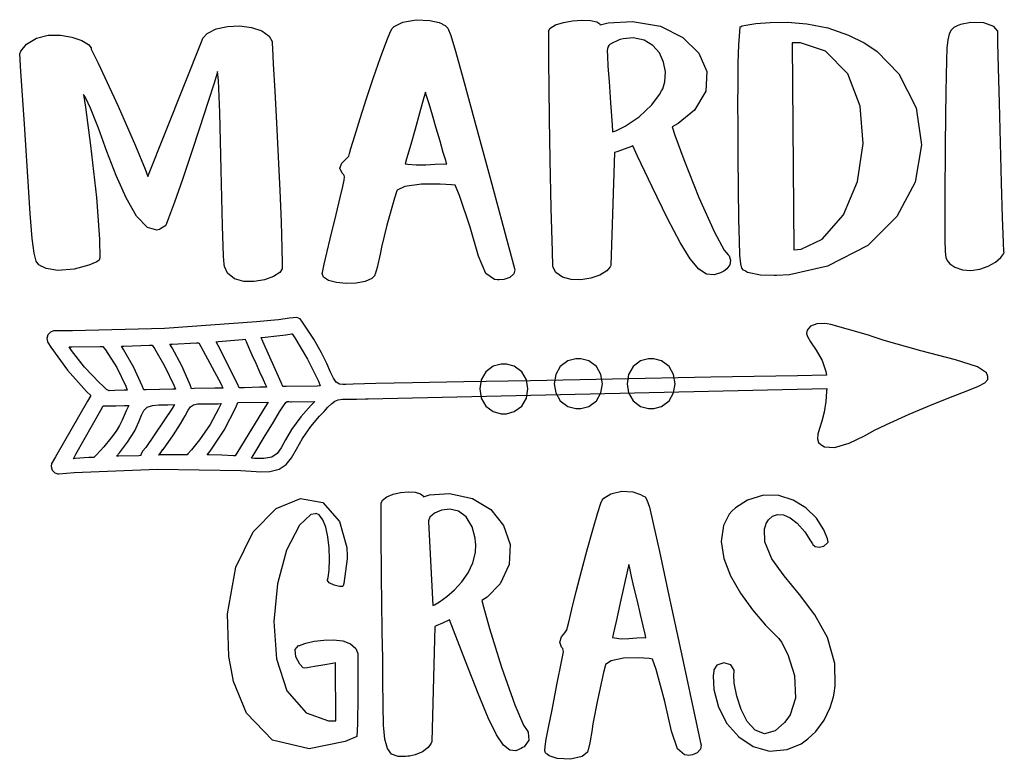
# Model space of a CAD drawing. Extents: x 2.15 to 5.26, y 0.32 to 5.11.
# Tile 1 of 2: x 2.26 to 5.2, y 0.32 to 2.53. Entities that reach past the tile are written whole.
import ezdxf

# ---------------------------------------------------------------- set-up
doc = ezdxf.new("R2010")
doc.units = 0
doc.layers.get('0').update_dxf_attribs({"linetype": 'CONTINUOUS'})

msp = doc.modelspace()

# ---------------------------------------------------------------- linework, layer by layer
at = {"color": 214}
for points in [[(3.04064, 1.78788), (3.04064, 1.7845), (3.03347, 1.77431), (3.0146, 1.76183), (2.98774, 1.75217), (2.95676, 1.74675), (2.92535, 1.74718), (2.89735, 1.7551), (2.87651, 1.77192), (2.86729, 1.79232), (2.86664, 1.79932), (2.86431, 1.82275), (2.86133, 1.91336), (2.85792, 2.08111), (2.85389, 2.25196), (2.84999, 2.34776), (2.8469, 2.37532), (2.84457, 2.36643), (2.83649, 2.34), (2.81803, 2.28174), (2.79432, 2.20876), (2.76796, 2.12939), (2.74169, 2.05197), (2.71826, 1.98469), (2.70031, 1.93593), (2.69374, 1.91781), (2.69065, 1.9139), (2.68956, 1.9126), (2.67469, 1.903), (2.6729, 1.90246), (2.66521, 1.90028), (2.63786, 1.90875), (2.6046, 1.94276), (2.57319, 1.99701), (2.54372, 2.06392), (2.51622, 2.1359), (2.49067, 2.2054), (2.46718, 2.26481), (2.45231, 2.29693), (2.44586, 2.30658), (2.45193, 2.26856), (2.46733, 2.15386), (2.48449, 1.99854), (2.49403, 1.87332), (2.49533, 1.81754), (2.49274, 1.81076), (2.48583, 1.80593), (2.46224, 1.79568), (2.41846, 1.78369), (2.36963, 1.78033), (2.33431, 1.78608), (2.32394, 1.79096), (2.32101, 1.79232), (2.31261, 1.79693), (2.30436, 1.80767), (2.29812, 1.83132), (2.29264, 1.87603), (2.28678, 1.94988), (2.2794, 2.06099), (2.26926, 2.21744), (2.25879, 2.37494), (2.25521, 2.4274), (2.25851, 2.43554), (2.27572, 2.45697), (2.30524, 2.47499), (2.34017, 2.48324), (2.37679, 2.48356), (2.41162, 2.47781), (2.44092, 2.46772), (2.46115, 2.45518), (2.46875, 2.44532), (2.46875, 2.442), (2.48953, 2.39962), (2.54975, 2.27126), (2.60206, 2.15261), (2.63015, 2.08328), (2.63857, 2.06076), (2.63857, 2.06076), (2.80106, 2.46907), (2.80311, 2.47472), (2.8164, 2.48893), (2.84283, 2.5025), (2.87625, 2.50987), (2.91271, 2.51118), (2.94835, 2.50657), (2.97911, 2.49621), (3.00114, 2.48019), (3.01004, 2.46419), (3.01042, 2.45865), (3.01124, 2.44342), (3.01378, 2.39746), (3.01818, 2.31592), (3.02317, 2.22108), (3.02821, 2.11979), (3.03299, 2.01887), (3.03689, 1.92535), (3.03961, 1.84608), (3.04064, 1.80246), (3.04064, 1.78788)], [(3.7354, 1.78575), (3.73628, 1.78228), (3.7334, 1.77018), (3.72119, 1.75933), (3.70329, 1.75342), (3.68901, 1.75206), (3.68435, 1.75244), (3.67524, 1.75319), (3.64925, 1.77138), (3.62782, 1.82254), (3.60292, 1.90918), (3.57026, 2.00401), (3.55729, 2.03472), (3.5466, 2.03603), (3.51324, 2.03797), (3.45725, 2.03776), (3.40756, 2.03108), (3.384, 2.02046), (3.38226, 2.01492), (3.37651, 1.99647), (3.35335, 1.91521), (3.33746, 1.84956), (3.33539, 1.83886), (3.33328, 1.82824), (3.3246, 1.78907), (3.31847, 1.76915), (3.31771, 1.76807), (3.31694, 1.76465), (3.30806, 1.75586), (3.28797, 1.74724), (3.26124, 1.74235), (3.23161, 1.74115), (3.2029, 1.74371), (3.17899, 1.75006), (3.16351, 1.76025), (3.15961, 1.77126), (3.16043, 1.77431), (3.16629, 1.79926), (3.18403, 1.87414), (3.20156, 1.94737), (3.21376, 1.99832), (3.22146, 2.03125), (3.22553, 2.05035), (3.22672, 2.05985), (3.22597, 2.06396), (3.22439, 2.06625), (3.22396, 2.067), (3.22006, 2.07064), (3.21278, 2.08626), (3.21897, 2.10129), (3.23182, 2.11376), (3.23975, 2.12213), (3.24061, 2.12532), (3.2416, 2.13015), (3.24582, 2.14432), (3.25726, 2.18257), (3.27339, 2.23449), (3.29254, 2.29449), (3.31326, 2.35704), (3.33393, 2.41644), (3.35292, 2.46712), (3.36431, 2.49463), (3.36876, 2.50347), (3.37543, 2.5096), (3.4011, 2.52203), (3.44097, 2.52979), (3.48226, 2.52783), (3.51019, 2.521), (3.51878, 2.51704), (3.52094, 2.5159), (3.52778, 2.51286), (3.53532, 2.50489), (3.5446, 2.48264), (3.55908, 2.43544), (3.58203, 2.35271), (3.61686, 2.22396), (3.66689, 2.03847), (3.71821, 1.8489), (3.7354, 1.78575)], [(4.37397, 1.82639), (4.37663, 1.82329), (4.38146, 1.81114), (4.37929, 1.7971), (4.37028, 1.78526), (4.36079, 1.7781), (4.35732, 1.77636), (4.35146, 1.77339), (4.33247, 1.76719), (4.30957, 1.76867), (4.2864, 1.78353), (4.26079, 1.81446), (4.23042, 1.8641), (4.19303, 1.93522), (4.14649, 2.03043), (4.10297, 2.12196), (4.08854, 2.15246), (4.08464, 2.15088), (4.06614, 2.14372), (4.04139, 2.13504), (4.0344, 2.13265), (4.02289, 1.79514), (4.02138, 1.79058), (4.01129, 1.77869), (3.99046, 1.76574), (3.96349, 1.75672), (3.93371, 1.75244), (3.90424, 1.75342), (3.87831, 1.76031), (3.85915, 1.77365), (3.85064, 1.78879), (3.84999, 1.79411), (3.84868, 1.83712), (3.84521, 1.96625), (3.84185, 2.11208), (3.83963, 2.23275), (3.83826, 2.32915), (3.83757, 2.4024), (3.8374, 2.45344), (3.8374, 2.48335), (3.83751, 2.49306), (3.83751, 2.49306), (3.83708, 2.49571), (3.84218, 2.50472), (3.85792, 2.51438), (3.88124, 2.52175), (3.90869, 2.52664), (3.9369, 2.52869), (3.9624, 2.52761), (3.98178, 2.52317), (3.99061, 2.51758), (3.99164, 2.51492), (4.01503, 2.52035), (4.08794, 2.52462), (4.1715, 2.51019), (4.23867, 2.47689), (4.28603, 2.4299), (4.31, 2.37451), (4.30701, 2.31586), (4.2736, 2.25922), (4.22456, 2.21924), (4.20628, 2.20975), (4.21451, 2.185), (4.24138, 2.11149), (4.28657, 1.99778), (4.33356, 1.89426), (4.36247, 1.84022), (4.37397, 1.82639)], [(4.51878, 1.76492), (4.51199, 1.76471), (4.47081, 1.76574), (4.43175, 1.77408), (4.42606, 1.77746), (4.42449, 1.77843), (4.41982, 1.78119), (4.41515, 1.78711), (4.41168, 1.80024), (4.40924, 1.82563), (4.4075, 1.86833), (4.40625, 1.93332), (4.40522, 2.02567), (4.4044, 2.11919), (4.40419, 2.15033), (4.40419, 2.15619), (4.40403, 2.17361), (4.40369, 2.2175), (4.40349, 2.27479), (4.40365, 2.33826), (4.40435, 2.40072), (4.40593, 2.45492), (4.40853, 2.49365), (4.4101, 2.50851), (4.41249, 2.50971), (4.41581, 2.51129), (4.42703, 2.51357), (4.45697, 2.51824), (4.49935, 2.52171), (4.55126, 2.52197), (4.60969, 2.51714), (4.67176, 2.50504), (4.73443, 2.48383), (4.7806, 2.46083), (4.79482, 2.45139), (4.81993, 2.43474), (4.88411, 2.36778), (4.93636, 2.26639), (4.95236, 2.15576), (4.93294, 2.04449), (4.87901, 1.94125), (4.79139, 1.85449), (4.67106, 1.79286), (4.55707, 1.76682), (4.51878, 1.76492)], [(5.18024, 2.491), (5.18024, 2.49556), (5.16851, 2.50922), (5.13889, 2.52018), (5.09978, 2.52175), (5.06874, 2.5159), (5.05935, 2.51183), (5.05658, 2.51064), (5.04867, 2.50618), (5.04064, 2.49869), (5.03483, 2.48736), (5.03082, 2.47006), (5.02826, 2.44467), (5.02669, 2.40918), (5.02572, 2.36143), (5.02518, 2.31489), (5.02501, 2.29932), (5.02458, 2.25846), (5.02328, 2.13574), (5.02219, 2.01417), (5.02175, 1.92811), (5.02214, 1.8711), (5.02333, 1.83669), (5.02556, 1.81842), (5.02881, 1.8099), (5.03217, 1.80587), (5.03331, 1.80453), (5.037, 1.80003), (5.05176, 1.78939), (5.07471, 1.78157), (5.10021, 1.78011), (5.12642, 1.78407), (5.15132, 1.79254), (5.17318, 1.80442), (5.19, 1.81879), (5.1984, 1.83046), (5.19997, 1.83475), (5.1984, 1.83604), (5.19738, 1.8641), (5.19439, 1.93832), (5.19125, 2.04249), (5.18815, 2.16174), (5.18528, 2.28108), (5.18283, 2.38569), (5.1811, 2.46061), (5.18044, 2.48893), (5.18024, 2.491)], [(4.05106, 2.47017), (4.04818, 2.4694), (4.02365, 2.4579), (4.02186, 2.4566), (4.02061, 2.45562), (4.01693, 2.45264), (4.01389, 2.44769), (4.01253, 2.43815), (4.01286, 2.42031), (4.01465, 2.39063), (4.0179, 2.34549), (4.0224, 2.28119), (4.02675, 2.21593), (4.0281, 2.19413), (4.03803, 2.19743), (4.0664, 2.21158), (4.10742, 2.23921), (4.14546, 2.27501), (4.16906, 2.30578), (4.17503, 2.317), (4.17833, 2.32324), (4.18446, 2.34403), (4.18636, 2.37349), (4.18099, 2.40306), (4.16846, 2.43033), (4.14899, 2.45301), (4.12283, 2.46881), (4.09011, 2.47532), (4.06044, 2.47276), (4.05106, 2.47017)], [(4.56565, 2.46078), (4.57086, 1.84201), (4.59229, 1.84347), (4.65506, 1.87358), (4.71897, 1.94635), (4.76064, 2.04622), (4.778, 2.15924), (4.76915, 2.27126), (4.7321, 2.36822), (4.66493, 2.43608), (4.59033, 2.4611), (4.56565, 2.46078)], [(3.53228, 2.09825), (3.53201, 2.09933), (3.52929, 2.10851), (3.52219, 2.13297), (3.51226, 2.16694), (3.50088, 2.20557), (3.48947, 2.24425), (3.47939, 2.27815), (3.472, 2.30263), (3.46924, 2.31179), (3.46875, 2.31282), (3.46431, 2.29725), (3.45107, 2.25032), (3.43772, 2.20258), (3.42475, 2.15657), (3.41243, 2.11361), (3.40831, 2.09928), (3.41644, 2.09776), (3.44146, 2.09549), (3.46951, 2.09608), (3.49794, 2.09804), (3.52371, 2.09864), (3.53228, 2.09825)], [(3.70313, 1.50032), (3.69526, 1.50032), (3.67165, 1.49397), (3.64919, 1.47711), (3.63574, 1.45324), (3.63124, 1.42589), (3.63574, 1.39854), (3.64919, 1.37468), (3.67165, 1.3578), (3.69526, 1.3514), (3.70313, 1.3514), (3.71094, 1.3514), (3.73454, 1.3578), (3.757, 1.37468), (3.77046, 1.39854), (3.77496, 1.42589), (3.77046, 1.45324), (3.757, 1.47711), (3.73454, 1.49397), (3.71094, 1.50032), (3.70313, 1.50032)]]:
    msp.add_lwpolyline(points, close=True, dxfattribs=at)
at = {"color": 0}
for points in [[(5.15001, 1.46599), (5.14675, 1.47413), (5.12011, 1.49169), (5.05414, 1.51303), (4.94987, 1.53999), (4.84104, 1.57096), (4.80524, 1.58262), (4.794, 1.58632), (4.68126, 1.61806), (4.66982, 1.62011), (4.66228, 1.62125), (4.63921, 1.62071), (4.62001, 1.61356), (4.61057, 1.60183), (4.60878, 1.59196), (4.60938, 1.58886), (4.61094, 1.58301), (4.62039, 1.56662), (4.63737, 1.54204), (4.65489, 1.51042), (4.66581, 1.47808), (4.66769, 1.46701), (4.58143, 1.46539), (4.32275, 1.4605), (4.02826, 1.45503), (3.78256, 1.45047), (3.58382, 1.44672), (3.43039, 1.44379), (3.32058, 1.44157), (3.25265, 1.43994), (3.23042, 1.43946), (3.22499, 1.43892), (3.22168, 1.43853), (3.21149, 1.43961), (3.20167, 1.44575), (3.19347, 1.45785), (3.18474, 1.47629), (3.17344, 1.50151), (3.15744, 1.53401), (3.13471, 1.57411), (3.11139, 1.61046), (3.10314, 1.62224), (3.10086, 1.62549), (3.09386, 1.63499), (3.08382, 1.63906), (3.06207, 1.63704), (3.02875, 1.63282), (3.01768, 1.63162), (2.96349, 1.62592), (2.6881, 1.6065), (2.41325, 1.59907), (2.35938, 1.59928), (2.35639, 1.59928), (2.3476, 1.59597), (2.33968, 1.58762), (2.33664, 1.5765), (2.33817, 1.56743), (2.33957, 1.56494), (2.34842, 1.5504), (2.39779, 1.4815), (2.45492, 1.41829), (2.46772, 1.40657), (2.45806, 1.38965), (2.36199, 1.22249), (2.35211, 1.20557), (2.35064, 1.20307), (2.34918, 1.19396), (2.35221, 1.18267), (2.36008, 1.17453), (2.36897, 1.17188), (2.37185, 1.1722), (2.41769, 1.17589), (2.66758, 1.18593), (2.91694, 1.18191), (2.96251, 1.17849), (2.97254, 1.17779), (3.00293, 1.17871), (3.03153, 1.18593), (3.05186, 1.19987), (3.06782, 1.22005), (3.08301, 1.24598), (3.10118, 1.27734), (3.12608, 1.31369), (3.15207, 1.34483), (3.16146, 1.35449), (3.16542, 1.35856), (3.17719, 1.37082), (3.18864, 1.38211), (3.19803, 1.38932), (3.20779, 1.39333), (3.22026, 1.39512), (3.2379, 1.39556), (3.26297, 1.39561), (3.28917, 1.39594), (3.2979, 1.39615), (4.66872, 1.4274), (4.66862, 1.41775), (4.66629, 1.38867), (4.66086, 1.35623), (4.65403, 1.32954), (4.64735, 1.30778), (4.64247, 1.29042), (4.6409, 1.27675), (4.64426, 1.26606), (4.65136, 1.25917), (4.65419, 1.25765), (4.662, 1.25309), (4.69228, 1.25087), (4.73643, 1.26324), (4.78217, 1.28564), (4.81413, 1.30322), (4.82497, 1.3087), (4.84733, 1.31944), (4.91515, 1.35021), (4.98882, 1.38151), (5.04719, 1.40451), (5.09136, 1.42133), (5.12256, 1.43392), (5.14199, 1.44422), (5.15072, 1.45426), (5.15099, 1.46337), (5.15001, 1.46599)], [(3.04269, 1.43261), (3.03722, 1.44487), (2.98232, 1.56733), (2.97711, 1.57954), (2.98888, 1.58078), (3.02436, 1.58442), (3.05078, 1.58724), (3.06347, 1.58908), (3.06825, 1.59039), (3.06976, 1.59099), (3.07807, 1.57878), (3.11626, 1.51519), (3.14871, 1.44857), (3.15419, 1.43474), (3.14481, 1.43451), (3.05181, 1.43289), (3.04269, 1.43261)], [(2.79064, 1.56392), (2.79736, 1.553), (2.85732, 1.44021), (2.86253, 1.4285), (2.83908, 1.4285), (2.77658, 1.42665), (2.76878, 1.42637), (2.7646, 1.4381), (2.74035, 1.49462), (2.71089, 1.5491), (2.70415, 1.55974), (2.71143, 1.56), (2.78358, 1.56364), (2.79064, 1.56392)], [(2.92914, 1.57433), (2.92942, 1.57329), (2.93213, 1.56717), (2.9394, 1.55072), (2.94949, 1.5281), (2.96104, 1.50244), (2.97265, 1.47683), (2.98292, 1.45421), (2.9904, 1.43778), (2.99322, 1.43164), (2.99376, 1.43056), (2.97314, 1.43056), (2.92686, 1.42953), (2.91146, 1.42953), (2.90647, 1.44151), (2.84924, 1.5561), (2.84272, 1.567), (2.84999, 1.56782), (2.92182, 1.57406), (2.92914, 1.57433)], [(2.4031, 1.55137), (2.4114, 1.55117), (2.49556, 1.55219), (2.50418, 1.5524), (2.51172, 1.54254), (2.54531, 1.49007), (2.57264, 1.43392), (2.5771, 1.42219), (2.56765, 1.4221), (2.53944, 1.42068), (2.52289, 1.42003), (2.51497, 1.42389), (2.50612, 1.43289), (2.50315, 1.43576), (2.49349, 1.44439), (2.44922, 1.4905), (2.4101, 1.54075), (2.4031, 1.55137)], [(2.65104, 1.55658), (2.65804, 1.54617), (2.6894, 1.49294), (2.7161, 1.43707), (2.72081, 1.42535), (2.713, 1.42513), (2.63385, 1.42356), (2.62603, 1.42329), (2.62185, 1.43474), (2.59657, 1.49035), (2.56614, 1.54335), (2.55935, 1.5535), (2.56689, 1.55376), (2.64324, 1.55637), (2.65104, 1.55658)], [(2.81565, 1.22846), (2.82497, 1.24018), (2.86692, 1.30268), (2.90153, 1.37039), (2.90728, 1.38471), (2.99794, 1.38574), (2.98958, 1.3725), (2.90804, 1.23866), (2.90001, 1.22537), (2.89501, 1.22591), (2.85975, 1.22732), (2.82189, 1.22824), (2.81565, 1.22846)], [(2.94894, 1.21908), (2.95844, 1.2347), (2.98687, 1.28168), (3.01389, 1.32677), (3.03213, 1.35715), (3.04372, 1.37565), (3.05083, 1.38504), (3.05561, 1.38818), (3.06017, 1.38786), (3.06506, 1.38694), (3.06668, 1.38683), (3.13747, 1.38786), (3.12651, 1.37701), (3.09592, 1.34218), (3.06831, 1.30409), (3.05024, 1.27333), (3.03733, 1.24957), (3.02518, 1.23258), (3.00928, 1.22206), (2.98535, 1.21767), (2.95796, 1.21821), (2.94894, 1.21908)], [(2.41564, 1.21701), (2.42318, 1.23031), (2.49789, 1.36209), (2.50521, 1.37533), (2.50624, 1.37511), (2.51824, 1.37511), (2.54324, 1.37549), (2.56819, 1.37614), (2.57796, 1.37641), (2.58128, 1.37641), (2.57921, 1.3725), (2.57362, 1.36046), (2.5676, 1.34603), (2.56164, 1.33192), (2.55414, 1.31679), (2.54351, 1.29943), (2.52821, 1.27859), (2.50657, 1.25293), (2.4846, 1.229), (2.47711, 1.22119), (2.46169, 1.22119), (2.42085, 1.21756), (2.41564, 1.21701)], [(2.61774, 1.2264), (2.61143, 1.22618), (2.55078, 1.22456), (2.54482, 1.22428), (2.5536, 1.23438), (2.57807, 1.26644), (2.59912, 1.3004), (2.61176, 1.32704), (2.61963, 1.34711), (2.62646, 1.36149), (2.63601, 1.37098), (2.65196, 1.37636), (2.67156, 1.37836), (2.67811, 1.37847), (2.68321, 1.37847), (2.69868, 1.37788), (2.71718, 1.37874), (2.71772, 1.3795), (2.71094, 1.3673), (2.63206, 1.25087), (2.62294, 1.23991), (2.62213, 1.23888), (2.61774, 1.22955), (2.61774, 1.2264)], [(2.67085, 1.22846), (2.67242, 1.22846), (2.67719, 1.23606), (2.68354, 1.24463), (2.68435, 1.24512), (2.69239, 1.25581), (2.71539, 1.28868), (2.73633, 1.32172), (2.74989, 1.34576), (2.75896, 1.3622), (2.76628, 1.37261), (2.77474, 1.37831), (2.78711, 1.38086), (2.80143, 1.38157), (2.80626, 1.38162), (2.80871, 1.38162), (2.81614, 1.38135), (2.8329, 1.38097), (2.84918, 1.38118), (2.85678, 1.38189), (2.85732, 1.38265), (2.85026, 1.36648), (2.82482, 1.31977), (2.79346, 1.27393), (2.76878, 1.24392), (2.75776, 1.23134), (2.75624, 1.22846), (2.74918, 1.22873), (2.69043, 1.22846), (2.67085, 1.22846)], [(4.29269, 0.363878), (4.29335, 0.360297), (4.29101, 0.348742), (4.28163, 0.33789), (4.26731, 0.331706), (4.25499, 0.330186), (4.25103, 0.330567), (4.24343, 0.331326), (4.22228, 0.350043), (4.20492, 0.402453), (4.18479, 0.490831), (4.15847, 0.586751), (4.14789, 0.618056), (4.13758, 0.619629), (4.10639, 0.62169), (4.06142, 0.620551), (4.02425, 0.612956), (4.00732, 0.601942), (4.00624, 0.597222), (4.00151, 0.578233), (3.98281, 0.495551), (3.97026, 0.429036), (3.96875, 0.418078), (3.9669, 0.407172), (3.9599, 0.367188), (3.95492, 0.346462), (3.95415, 0.345161), (3.95329, 0.340007), (3.93701, 0.326714), (3.90218, 0.31836), (3.86285, 0.320583), (3.83826, 0.328504), (3.83231, 0.333658), (3.83117, 0.334636), (3.82813, 0.337782), (3.82611, 0.344075), (3.82671, 0.356282), (3.83018, 0.378256), (3.83697, 0.413792), (3.8475, 0.466689), (3.86208, 0.540799), (3.87651, 0.615181), (3.88124, 0.639919), (3.88146, 0.640463), (3.87967, 0.648275), (3.87918, 0.649306), (3.87582, 0.653212), (3.87028, 0.668728), (3.87538, 0.684082), (3.88574, 0.69694), (3.89204, 0.705513), (3.89268, 0.708658), (3.89367, 0.713542), (3.89714, 0.728136), (3.90657, 0.767144), (3.91976, 0.819988), (3.93539, 0.880968), (3.95215, 0.944444), (3.96886, 1.00472), (3.98415, 1.05615), (3.99328, 1.08398), (3.99685, 1.09304), (4.00206, 1.09907), (4.02333, 1.1122), (4.05583, 1.12017), (4.08931, 1.118), (4.11208, 1.11062), (4.11876, 1.10661), (4.12039, 1.10552), (4.12554, 1.10265), (4.13124, 1.09456), (4.13861, 1.07178), (4.15022, 1.02355), (4.16878, 0.93929), (4.19694, 0.808376), (4.23736, 0.620117), (4.27881, 0.427951), (4.29269, 0.363878)], [(3.26665, 0.629503), (3.26665, 0.619358), (3.26682, 0.588813), (3.26676, 0.506076), (3.26531, 0.424154), (3.26324, 0.386556), (3.26144, 0.385742), (3.22874, 0.371311), (3.12099, 0.350043), (3.01129, 0.37576), (2.93349, 0.455946), (2.89475, 0.550836), (2.88857, 0.583658), (2.88069, 0.625271), (2.87625, 0.753635), (2.90169, 0.89285), (2.95394, 0.998535), (3.02197, 1.06782), (3.095, 1.09798), (3.162, 1.08615), (3.21208, 1.02957), (3.2334, 0.951606), (3.23438, 0.925347), (3.2346, 0.918078), (3.22499, 0.844129), (3.22293, 0.836806), (3.22092, 0.83534), (3.21175, 0.835232), (3.19553, 0.83865), (3.18126, 0.845594), (3.17572, 0.852593), (3.17606, 0.854492), (3.17757, 0.861871), (3.18039, 0.884278), (3.18192, 0.91721), (3.18067, 0.951118), (3.17681, 0.983561), (3.17051, 1.01226), (3.16194, 1.03483), (3.15126, 1.04905), (3.14144, 1.05301), (3.13857, 1.05241), (3.12582, 1.04997), (3.09224, 1.01834), (3.05365, 0.944065), (3.02664, 0.843479), (3.01508, 0.730578), (3.02285, 0.619249), (3.05387, 0.523383), (3.11193, 0.456868), (3.17899, 0.433051), (3.20107, 0.433703), (3.19997, 0.606608), (3.19997, 0.606608), (3.1906, 0.605089), (3.16732, 0.601183), (3.13715, 0.596083), (3.11475, 0.592285), (3.10732, 0.590983), (3.10319, 0.591906), (3.09272, 0.602756), (3.08122, 0.624838), (3.07915, 0.646972), (3.08897, 0.658203), (3.09272, 0.658692), (3.09711, 0.660861), (3.11122, 0.665474), (3.13612, 0.671115), (3.16465, 0.67475), (3.19413, 0.675347), (3.22174, 0.672092), (3.24485, 0.664008), (3.26074, 0.650119), (3.26665, 0.634657), (3.26665, 0.629503)], [(3.77289, 0.404514), (3.77626, 0.399306), (3.77746, 0.375108), (3.76351, 0.356065), (3.75939, 0.353461), (3.75478, 0.350478), (3.73926, 0.343967), (3.72081, 0.345432), (3.70204, 0.36046), (3.68126, 0.391928), (3.65653, 0.442437), (3.62608, 0.514811), (3.58806, 0.611654), (3.5524, 0.704753), (3.54064, 0.735786), (3.53674, 0.733724), (3.51953, 0.725369), (3.50125, 0.717068), (3.49685, 0.714953), (3.48753, 0.371203), (3.48622, 0.366428), (3.47726, 0.353407), (3.45975, 0.340332), (3.4381, 0.331814), (3.42128, 0.328071), (3.41564, 0.327419), (3.40864, 0.326768), (3.38747, 0.327203), (3.36768, 0.334147), (3.35476, 0.350532), (3.34722, 0.378635), (3.34353, 0.420628), (3.34218, 0.478787), (3.34169, 0.555339), (3.34104, 0.628201), (3.3406, 0.652453), (3.33963, 0.705675), (3.33729, 0.865397), (3.33615, 0.996744), (3.33621, 1.06321), (3.33649, 1.0816), (3.33649, 1.0816), (3.3361, 1.08447), (3.34028, 1.09359), (3.35308, 1.10352), (3.37201, 1.11106), (3.39438, 1.11599), (3.41737, 1.118), (3.43826, 1.11681), (3.45421, 1.11203), (3.46164, 1.10601), (3.46251, 1.10346), (3.48128, 1.10889), (3.54101, 1.11328), (3.60906, 1.09863), (3.66379, 1.06478), (3.70231, 1.01704), (3.72179, 0.960721), (3.7194, 0.901096), (3.69222, 0.843425), (3.65283, 0.80306), (3.63747, 0.793078), (3.64214, 0.774089), (3.66054, 0.709256), (3.69618, 0.594129), (3.73633, 0.481337), (3.76221, 0.42041), (3.77289, 0.404514)], [(4.48643, 1.0191), (4.48785, 1.02322), (4.49468, 1.03461), (4.50662, 1.04536), (4.52171, 1.05051), (4.53944, 1.04921), (4.55925, 1.04064), (4.58062, 1.02398), (4.60303, 0.998318), (4.62082, 0.972006), (4.62603, 0.962836), (4.6275, 0.960449), (4.63465, 0.954915), (4.64671, 0.952203), (4.66015, 0.956108), (4.67042, 0.964572), (4.6729, 0.968045), (4.67117, 0.977431), (4.66049, 1.00456), (4.63781, 1.03939), (4.60656, 1.06993), (4.56863, 1.09337), (4.52572, 1.10688), (4.47971, 1.10786), (4.43229, 1.09337), (4.39578, 1.07037), (4.38542, 1.06076), (4.37728, 1.05165), (4.35997, 1.0179), (4.35271, 0.970053), (4.36079, 0.919), (4.38108, 0.866644), (4.41075, 0.814725), (4.44678, 0.765028), (4.48617, 0.719401), (4.51574, 0.689128), (4.52604, 0.679525), (4.53375, 0.668294), (4.55246, 0.631511), (4.57275, 0.568847), (4.57568, 0.501085), (4.55994, 0.45101), (4.55003, 0.437825), (4.54269, 0.428114), (4.51476, 0.403429), (4.48292, 0.394368), (4.45492, 0.405436), (4.43137, 0.431369), (4.41271, 0.46696), (4.39953, 0.506999), (4.39231, 0.546278), (4.39085, 0.571343), (4.39165, 0.579536), (4.39165, 0.584853), (4.38222, 0.600803), (4.36143, 0.606771), (4.34065, 0.59961), (4.33128, 0.5861), (4.33128, 0.581597), (4.32932, 0.568251), (4.33111, 0.526964), (4.34489, 0.473796), (4.37056, 0.425456), (4.40597, 0.385254), (4.44911, 0.356608), (4.49794, 0.342882), (4.55029, 0.347276), (4.59207, 0.3648), (4.60417, 0.373264), (4.61285, 0.37934), (4.63639, 0.401421), (4.66146, 0.435275), (4.67947, 0.473742), (4.68869, 0.505262), (4.69065, 0.51595), (4.6945, 0.537597), (4.69303, 0.604926), (4.67128, 0.682508), (4.63351, 0.750651), (4.58772, 0.811307), (4.54204, 0.866536), (4.50456, 0.91824), (4.48329, 0.968479), (4.48242, 1.0076), (4.48643, 1.0191)], [(3.61876, 0.968045), (3.61774, 0.979601), (3.60883, 1.01367), (3.5906, 1.04357), (3.56711, 1.06017), (3.54139, 1.06586), (3.51654, 1.06315), (3.49571, 1.05436), (3.48182, 1.04205), (3.4776, 1.03163), (3.47814, 1.02848), (3.49061, 0.778483), (3.49576, 0.780707), (3.51064, 0.789117), (3.53288, 0.804904), (3.55567, 0.825142), (3.57731, 0.849067), (3.59614, 0.876085), (3.6104, 0.905382), (3.61854, 0.936253), (3.61979, 0.960286), (3.61876, 0.968045)], [(4.12815, 0.681586), (4.12788, 0.682671), (4.12565, 0.692057), (4.11985, 0.71696), (4.11176, 0.751574), (4.1026, 0.790961), (4.09337, 0.830404), (4.08535, 0.865018), (4.07954, 0.889919), (4.07731, 0.899306), (4.0771, 0.900336), (4.07329, 0.884115), (4.06207, 0.835286), (4.051, 0.786025), (4.04069, 0.739529), (4.03125, 0.696832), (4.0281, 0.682617), (4.03456, 0.681099), (4.05458, 0.678982), (4.07731, 0.679796), (4.10047, 0.681803), (4.12125, 0.682129), (4.12815, 0.681586)]]:
    msp.add_lwpolyline(points, close=True, dxfattribs=at)
at = {"color": 40}
msp.add_lwpolyline([(3.92606, 1.51594), (3.91818, 1.51594), (3.89458, 1.5096), (3.87213, 1.49274), (3.85861, 1.46886), (3.85411, 1.44151), (3.85861, 1.41417), (3.87213, 1.39031), (3.89458, 1.37343), (3.91818, 1.36702), (3.92606, 1.36702), (3.93386, 1.36702), (3.95747, 1.37343), (3.97993, 1.39031), (3.99338, 1.41417), (3.99789, 1.44151), (3.99338, 1.46886), (3.97993, 1.49274), (3.95747, 1.5096), (3.93386, 1.51594), (3.92606, 1.51594)], close=True, dxfattribs=at)
at = {"color": 114}
msp.add_lwpolyline([(4.14378, 1.51594), (4.1359, 1.51594), (4.11231, 1.5096), (4.08985, 1.49274), (4.07633, 1.46886), (4.07183, 1.44151), (4.07633, 1.41417), (4.08985, 1.39031), (4.11231, 1.37343), (4.1359, 1.36702), (4.14378, 1.36702), (4.15153, 1.36702), (4.17492, 1.37343), (4.19721, 1.39031), (4.21067, 1.41417), (4.21522, 1.44151), (4.21083, 1.46886), (4.19749, 1.49274), (4.17513, 1.5096), (4.15158, 1.51594), (4.14378, 1.51594)], close=True, dxfattribs=at)

doc.saveas('drawing.dxf')
